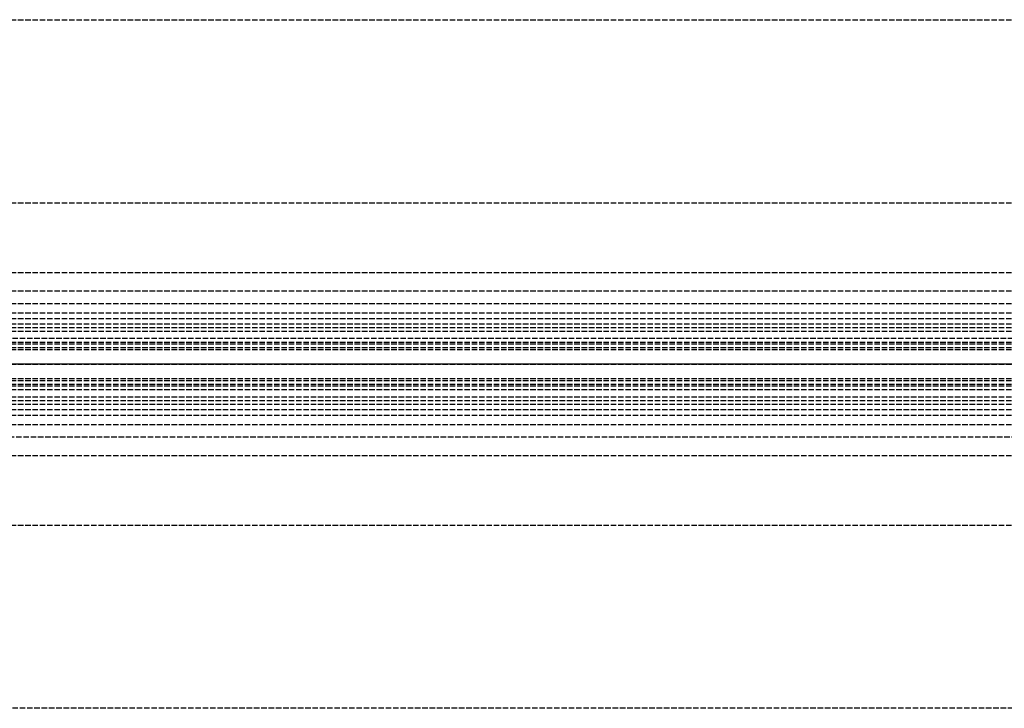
# Model space of a CAD drawing. Header units: millimetres. Extents: x 0 to 2050, y -94 to 94.
# Tile 8 of 10: x 269 to 538, y -94 to 94. Entities that reach past the tile are written whole.
import ezdxf

# ---------------------------------------------------------------- set-up
doc = ezdxf.new("R2010")
doc.units = ezdxf.units.MM
doc.header["$LTSCALE"] = 10
doc.linetypes.add('ALLCAD_Strich', pattern=[0.2, 0.15, -0.05])
doc.layers.add('BESCH_KONT_sich_schn_ansi_2d', color=40, linetype='Continuous')
doc.layers.add('BESCH_KONT_sich_schn_grun_2d', color=10, linetype='Continuous')

msp = doc.modelspace()

# ---------------------------------------------------------------- linework, layer by layer
at = {"layer": 'BESCH_KONT_sich_schn_ansi_2d', "linetype": 'ALLCAD_Strich'}
for p, q in [((0, 0, 7), (995, 0, 7)), ((0, 0, 2301), (995, 0, 2301)), ((0, 0, 2368), (2050, 0, 2368)), ((2050, 0, 2418), (0, 0, 2418)), ((0, 0, 6), (995, 0, 6)), ((0, 0, 24), (1055, 0, 24)), ((1055, 0, 2307), (0, 0, 2307)), ((0, 0, 23), (1055, 0, 23)), ((0, 0, 24), (1055, 0, 24)), ((0, 0, 2337), (2050, 0, 2337)), ((2050, 0, 2338.5), (0, 0, 2338.5)), ((0, 0, 2365.5), (2050, 0, 2365.5)), ((0, 0, 2339.5), (2050, 0, 2339.5)), ((0, 0, 2335), (2050, 0, 2335)), ((0, 0, 2363.5), (2050, 0, 2363.5)), ((0, 0, 2363), (2050, 0, 2363))]:
    msp.add_line(p, q, dxfattribs=at)
at = {"layer": 'BESCH_KONT_sich_schn_grun_2d', "linetype": 'ALLCAD_Strich'}
for p, q in [((0, 94), (2050, 94)), ((0, 44), (2050, 44)), ((0, 25), (2050, 25)), ((0, 20), (1055, 20)), ((0, 16.5), (2050, 16.5)), ((0, 14), (2050, 14)), ((0, 12.38), (2050, 12.38)), ((0, 11), (1055, 11)), ((30, 10), (1055, 10)), ((30, 10), (1055, 10)), ((134, 9), (921, 9)), ((2050, 7), (0, 7)), ((0, 6), (2050, 6)), ((0, 5.5), (2050, 5.5)), ((0, 4.5), (2050, 4.5)), ((0, 4), (2050, 4)), ((0, -4), (2050, -4)), ((0, -4.5), (2050, -4.5)), ((0, -5.5), (2050, -5.5)), ((0, -6), (2050, -6)), ((0, -7), (2050, -7)), ((30, -10), (1055, -10)), ((30, -10), (1055, -10)), ((134, -9), (921, -9)), ((0, -11), (1055, -11)), ((0, -12.38), (2050, -12.38)), ((0, -14), (2050, -14)), ((0, -16.5), (2050, -16.5)), ((1055, -20), (0, -20)), ((0, -25), (2050, -25)), ((0, -44), (2050, -44)), ((2050, -94), (0, -94))]:
    msp.add_line(p, q, dxfattribs=at)

doc.saveas('drawing.dxf')
